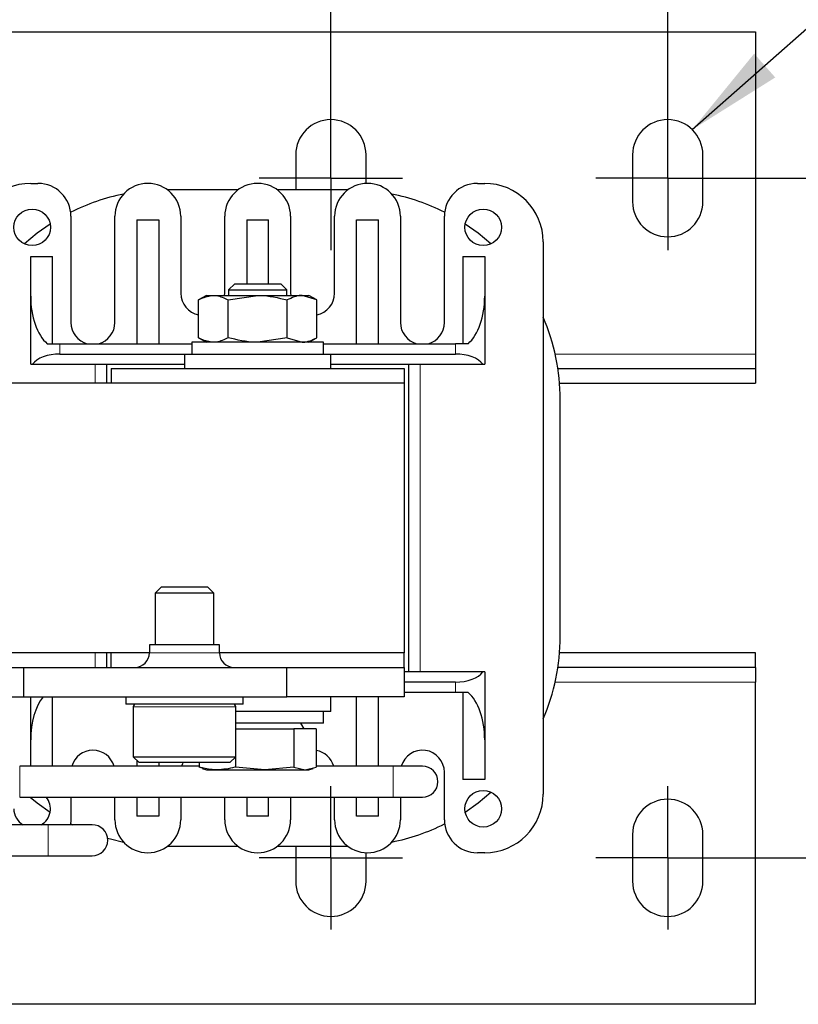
# Model space of a CAD drawing. Header units: millimetres. Extents: x 5 to 418, y 2 to 292.
# Tile 6 of 35: x 126 to 153, y 83 to 117. Entities that reach past the tile are written whole.
import ezdxf

# ---------------------------------------------------------------- set-up
doc = ezdxf.new("R2010")
doc.units = ezdxf.units.MM
doc.layers.add('SLD-0', color=7, linetype='Continuous')
doc.styles.add('SLDTEXTSTYLE0', font='TXT', dxfattribs={"width": 0.605})
doc.dimstyles.new('SLDDIMSTYLE0', dxfattribs={"dimtxt": 3.5, "dimasz": 3.302, "dimexe": 0, "dimexo": 0.0625, "dimgap": 0.875, "dimtad": 1, "dimlfac": 2, "dimrnd": 1e-09, "dimzin": 12, "dimdsep": 46, "dimtxsty": 'SLDTEXTSTYLE0', "dimsah": 1, "dimcen": 0.09, "dimadec": 0, "dimazin": 3, "dimtfac": 1, "dimtofl": 0, "dimtmove": 0, "dimatfit": 3, "dimfxl": 1, "dimfrac": 2, "dimtolj": 1, "dimtzin": 12, "dimarcsym": 0})
doc.dimstyles.new('SLDDIMSTYLE2', dxfattribs={"dimtxt": 0.18, "dimasz": 3.302, "dimexe": 0, "dimexo": 0.0625, "dimgap": 0, "dimtad": 0, "dimtih": 1, "dimtoh": 1, "dimdec": 0, "dimrnd": 1e-09, "dimzin": 0, "dimdsep": 46, "dimtxsty": 'Standard', "dimsah": 1, "dimcen": 0.09, "dimadec": 0, "dimazin": 0, "dimtfac": 3.302, "dimtdec": 0, "dimtofl": 0, "dimtmove": 0, "dimatfit": 3, "dimfxl": 1, "dimfrac": 2, "dimtolj": 1, "dimtzin": 0, "dimarcsym": 0})

# ---------------------------------------------------------------- blocks, each defined once
blk = doc.blocks.new('_D_3')
at = {"layer": 'SLD-0'}
for p, q in [((91.886, 113.763), (91.886, 124.575)), ((136.886, 113.763), (136.886, 124.575)), ((91.886, 123.575), (136.886, 123.575))]:
    blk.add_line(p, q, dxfattribs=at)
for points in [[(91.886, 123.575), (95.188, 123.067), (95.188, 124.083)], [(136.886, 123.575), (133.584, 124.083), (133.584, 123.067)]]:
    blk.add_solid(points, dxfattribs=at)
at = {"layer": 'SLD-0', "insert": (111.712, 128.087), "char_height": 3.5, "attachment_point": 1, "style": 'SLDTEXTSTYLE0'}
blk.add_mtext('90', dxfattribs=at)
blk = doc.blocks.new('_D_4')
at = {"layer": 'SLD-0'}
for p, q in [((80.386, 112.113), (80.386, 130.577)), ((148.386, 113.763), (148.386, 130.577)), ((148.386, 129.577), (80.386, 129.577))]:
    blk.add_line(p, q, dxfattribs=at)
for points in [[(80.386, 129.577), (83.688, 129.069), (83.688, 130.085)], [(148.386, 129.577), (145.084, 130.085), (145.084, 129.069)]]:
    blk.add_solid(points, dxfattribs=at)
at = {"layer": 'SLD-0', "insert": (110.375, 134.089), "char_height": 3.5, "attachment_point": 1, "style": 'SLDTEXTSTYLE0'}
blk.add_mtext('136', dxfattribs=at)
blk = doc.blocks.new('_D_5')
at = {"layer": 'SLD-0'}
for p, q in [((150.836, 111.313), (161.119, 111.313)), ((160.119, 111.313), (160.119, 88.113)), ((150.836, 88.113), (161.119, 88.113))]:
    blk.add_line(p, q, dxfattribs=at)
for points in [[(160.119, 111.313), (159.611, 108.011), (160.627, 108.011)], [(160.119, 88.113), (160.627, 91.415), (159.611, 91.415)]]:
    blk.add_solid(points, dxfattribs=at)
at = {"layer": 'SLD-0', "insert": (155.607, 95.034), "char_height": 3.5, "attachment_point": 1, "rotation": 90, "style": 'SLDTEXTSTYLE0'}
blk.add_mtext('46,4', dxfattribs=at)
blk = doc.blocks.new('SW_CENTERMARKSYMBOL_2')
at = {"layer": 'SLD-0', "color": 0}
for p, q in [((0, 1.25), (0, 2.45)), ((0, 0), (0, 1.25)), ((-1.25, 0), (-2.45, 0)), ((0, 0), (-1.25, 0)), ((0, 0), (0, -1.25)), ((0, 0), (1.25, 0)), ((1.25, 0), (2.45, 0)), ((0, -1.25), (0, -2.45))]:
    blk.add_line(p, q, dxfattribs=at)
blk = doc.blocks.new('SW_CENTERMARKSYMBOL_3')
at = {"layer": 'SLD-0', "color": 0}
for p, q in [((0, 1.25), (0, 2.45)), ((0, 0), (0, 1.25)), ((-1.25, 0), (-2.45, 0)), ((0, 0), (-1.25, 0)), ((0, 0), (0, -1.25)), ((0, 0), (1.25, 0)), ((1.25, 0), (2.45, 0)), ((0, -1.25), (0, -2.45))]:
    blk.add_line(p, q, dxfattribs=at)
blk = doc.blocks.new('SW_CENTERMARKSYMBOL_4')
at = {"layer": 'SLD-0', "color": 0}
for p, q in [((0, 1.25), (0, 2.45)), ((0, 0), (0, 1.25)), ((-1.25, 0), (-2.45, 0)), ((0, 0), (-1.25, 0)), ((0, 0), (0, -1.25)), ((0, 0), (1.25, 0)), ((1.25, 0), (2.45, 0)), ((0, -1.25), (0, -2.45))]:
    blk.add_line(p, q, dxfattribs=at)
blk = doc.blocks.new('SW_CENTERMARKSYMBOL_5')
at = {"layer": 'SLD-0', "color": 0}
for p, q in [((0, 1.25), (0, 2.45)), ((0, 0), (0, 1.25)), ((-1.25, 0), (-2.45, 0)), ((0, 0), (-1.25, 0)), ((0, 0), (0, -1.25)), ((0, 0), (1.25, 0)), ((1.25, 0), (2.45, 0)), ((0, -1.25), (0, -2.45))]:
    blk.add_line(p, q, dxfattribs=at)

msp = doc.modelspace()

# ---------------------------------------------------------------- linework, layer by layer
at = {"color": 7, "linetype": 'Continuous', "lineweight": 25}
for p, q in [((77.3855, 116.313), (151.3855, 116.313)), ((151.3855, 116.313), (151.3855, 105.313)), ((135.6855, 112.113), (135.6855, 110.913)), ((138.0855, 111.1369), (138.0855, 112.113)), ((147.1855, 112.113), (147.1855, 110.513)), ((149.5855, 110.513), (149.5855, 112.113)), ((126.6355, 111.138), (126.8855, 111.138)), ((141.8855, 111.138), (142.1355, 111.138)), ((133.7105, 110.913), (131.3105, 110.913)), ((137.4605, 110.913), (135.0605, 110.913)), ((128.0105, 110.013), (128.0105, 106.388)), ((129.5105, 106.388), (129.5105, 110.013)), ((131.7605, 110.013), (131.7605, 107.388)), ((133.2605, 107.388), (133.2605, 110.013)), ((135.5105, 110.013), (135.5105, 107.388)), ((137.0105, 107.388), (137.0105, 110.013)), ((139.2605, 110.013), (139.2605, 106.388)), ((140.7605, 106.388), (140.7605, 110.013)), ((130.2605, 109.888), (130.2605, 105.663)), ((130.2605, 109.888), (131.0105, 109.888)), ((131.0105, 109.888), (131.0105, 105.663)), ((134.0105, 109.888), (134.0105, 107.713)), ((134.0105, 109.888), (134.7605, 109.888)), ((134.7605, 107.713), (134.7605, 109.888)), ((137.7605, 109.888), (138.5105, 109.888)), ((137.7605, 105.663), (137.7605, 109.888)), ((138.5105, 105.663), (138.5105, 109.888)), ((144.1355, 109.138), (144.1355, 90.288)), ((126.6355, 107.2857), (126.6355, 108.638)), ((126.6355, 108.638), (127.3855, 108.638)), ((127.3855, 105.663), (127.3855, 108.638)), ((141.3855, 108.638), (141.3855, 105.663)), ((141.3855, 108.638), (142.1355, 108.638)), ((142.1355, 108.638), (142.1355, 107.2857)), ((133.6003, 107.713), (133.3855, 107.4982)), ((133.6003, 107.713), (135.1708, 107.713)), ((135.3855, 107.4982), (135.1708, 107.713)), ((126.6355, 104.963), (126.6355, 107.2857)), ((132.6355, 107.313), (132.3648, 107.1567)), ((132.6355, 107.313), (132.87, 107.313)), ((132.87, 107.313), (134.3855, 107.313)), ((133.2568, 107.313), (133.2605, 107.388)), ((133.3752, 107.1567), (134.3855, 107.313)), ((133.3855, 107.4982), (133.3855, 107.313)), ((133.3855, 107.4982), (135.3855, 107.4982)), ((134.3855, 107.313), (135.9011, 107.313)), ((135.3855, 107.313), (135.3855, 107.4982)), ((135.5105, 107.388), (135.5143, 107.313)), ((136.4063, 107.1567), (135.9011, 107.313)), ((135.9011, 107.313), (136.1355, 107.313)), ((136.4063, 107.1567), (136.1355, 107.313)), ((142.1355, 107.2857), (142.1355, 104.963)), ((132.3648, 105.8693), (132.3648, 107.1567)), ((133.3752, 105.8693), (133.3752, 107.1567)), ((135.3959, 105.8693), (135.3959, 107.1567)), ((136.4063, 105.8693), (136.4063, 107.1567)), ((127.1996, 105.663), (127.6355, 105.663)), ((127.6355, 105.663), (132.1355, 105.663)), ((132.1355, 105.713), (132.1355, 105.313)), ((136.6355, 105.713), (132.1355, 105.713)), ((132.3648, 105.8693), (132.6355, 105.713)), ((135.3959, 105.8693), (134.3855, 105.713)), ((135.3959, 105.8693), (135.9011, 105.713)), ((136.1355, 105.713), (136.4063, 105.8693)), ((136.6355, 105.313), (136.6355, 105.713)), ((136.6355, 105.663), (141.1355, 105.663)), ((141.5714, 105.663), (141.1355, 105.663)), ((127.6355, 105.313), (131.8855, 105.313)), ((131.8855, 105.313), (131.8855, 104.813)), ((131.8855, 105.313), (136.8855, 105.313)), ((136.8855, 104.813), (136.8855, 105.313)), ((136.8855, 105.313), (141.1355, 105.313)), ((151.3855, 105.313), (151.3855, 104.813)), ((126.6355, 104.963), (126.6988, 104.963)), ((126.6988, 104.963), (131.8855, 104.963)), ((129.2355, 104.313), (129.2355, 104.963)), ((136.8855, 104.963), (142.0723, 104.963)), ((139.5355, 104.963), (139.5355, 94.463)), ((142.0723, 104.963), (142.1355, 104.963)), ((129.3855, 104.813), (129.3855, 104.313)), ((129.3855, 104.813), (139.3855, 104.813)), ((139.3855, 104.813), (139.3855, 104.313)), ((144.633, 104.813), (151.3855, 104.813)), ((151.3855, 104.813), (151.3855, 104.313)), ((139.3855, 104.313), (89.3855, 104.313)), ((139.3855, 104.313), (139.3855, 95.113)), ((144.6893, 104.313), (151.3855, 104.313)), ((144.7105, 95.663), (144.7105, 103.763)), ((131.1003, 97.363), (130.8855, 97.1482)), ((130.8855, 97.1482), (130.8855, 95.388)), ((132.8855, 97.1482), (130.8855, 97.1482)), ((131.1003, 97.363), (132.6708, 97.363)), ((132.8855, 97.1482), (132.6708, 97.363)), ((132.8855, 95.388), (132.8855, 97.1482)), ((130.6905, 95.388), (130.6905, 95.113)), ((133.0805, 95.388), (130.6905, 95.388)), ((133.0805, 95.113), (133.0805, 95.388)), ((130.6905, 95.113), (125.2605, 95.113)), ((129.2355, 94.613), (129.2355, 95.113)), ((129.3855, 94.613), (129.3855, 95.113)), ((139.3855, 95.113), (133.0805, 95.113)), ((139.3855, 94.613), (139.3855, 95.113)), ((151.3855, 95.113), (144.6893, 95.113)), ((151.3855, 94.613), (151.3855, 95.113)), ((125.2605, 94.613), (126.3855, 94.613)), ((126.3855, 94.613), (126.3855, 93.613)), ((126.3855, 94.613), (135.3855, 94.613)), ((135.3855, 93.613), (135.3855, 94.613)), ((135.3855, 94.613), (139.3855, 94.613)), ((139.3855, 94.613), (139.3855, 93.613)), ((142.0723, 94.463), (139.3855, 94.463)), ((142.1355, 94.463), (142.0723, 94.463)), ((142.1355, 94.463), (142.1355, 92.1402)), ((151.3855, 94.613), (144.633, 94.613)), ((151.3855, 94.613), (151.3855, 94.113)), ((141.1355, 94.113), (139.3855, 94.113)), ((151.3855, 83.113), (151.3855, 94.113)), ((125.6355, 93.613), (126.3855, 93.613)), ((126.3855, 93.613), (135.3855, 93.613)), ((126.6355, 92.1402), (126.6355, 93.613)), ((127.3855, 91.243), (127.3855, 93.613)), ((129.8855, 93.613), (129.8855, 93.363)), ((133.8855, 93.363), (133.8855, 93.613)), ((139.3855, 93.613), (135.3855, 93.613)), ((136.8855, 93.113), (136.8855, 93.613)), ((137.7605, 91.243), (137.7605, 93.613)), ((138.5105, 91.243), (138.5105, 93.613)), ((141.1355, 93.763), (139.3855, 93.763)), ((141.5714, 93.763), (141.1355, 93.763)), ((141.3855, 93.763), (141.3855, 90.788)), ((133.8855, 93.363), (129.8855, 93.363)), ((130.1355, 93.263), (130.1355, 91.563)), ((133.6355, 91.563), (133.6355, 93.263)), ((136.8855, 93.113), (133.6355, 93.113)), ((136.6355, 92.713), (136.6355, 93.113)), ((136.6355, 92.713), (133.6355, 92.713)), ((133.6355, 92.513), (135.6256, 92.513)), ((135.6256, 92.513), (135.6256, 91.2115)), ((136.3873, 92.513), (135.6256, 92.513)), ((135.971, 92.513), (135.8555, 92.713)), ((136.3873, 92.513), (136.3873, 91.2115)), ((126.6355, 91.243), (126.6355, 92.1402)), ((142.1355, 92.1402), (142.1355, 90.788)), ((130.1355, 91.563), (130.3355, 91.363)), ((130.1355, 91.563), (133.6355, 91.563)), ((130.2605, 91.438), (130.2605, 91.243)), ((133.4355, 91.363), (133.6355, 91.563)), ((133.6239, 91.5513), (133.6239, 91.2115)), ((132.3838, 91.243), (126.2605, 91.243)), ((133.4355, 91.363), (130.3355, 91.363)), ((131.0105, 91.363), (131.0105, 91.243)), ((132.3838, 91.363), (132.3838, 91.2115)), ((132.4959, 91.1825), (132.3838, 91.2115)), ((132.4899, 91.166), (132.6355, 91.113)), ((132.6355, 91.113), (133.0038, 91.113)), ((133.0038, 91.113), (134.6248, 91.113)), ((134.6248, 91.113), (133.6239, 91.2115)), ((135.6256, 91.2115), (134.6248, 91.113)), ((134.6248, 91.113), (136.0065, 91.113)), ((135.6256, 91.2115), (136.0065, 91.113)), ((136.0065, 91.113), (136.3873, 91.2115)), ((136.0065, 91.113), (136.1355, 91.113)), ((136.1355, 91.113), (136.2812, 91.166)), ((139.0105, 91.243), (136.3873, 91.243)), ((140.0105, 91.243), (139.0105, 91.243)), ((140.7605, 89.413), (140.7605, 91.038)), ((142.1355, 90.788), (141.3855, 90.788)), ((126.2605, 90.183), (139.0105, 90.183)), ((128.0105, 90.183), (128.0105, 89.413)), ((129.5105, 89.413), (129.5105, 90.183)), ((130.2605, 90.183), (130.2605, 89.538)), ((131.0105, 90.183), (131.0105, 89.538)), ((131.7605, 90.183), (131.7605, 89.413)), ((133.2605, 89.413), (133.2605, 90.183)), ((134.0105, 90.183), (134.0105, 89.538)), ((134.7605, 89.538), (134.7605, 90.183)), ((135.5105, 90.183), (135.5105, 89.413)), ((137.0105, 89.413), (137.0105, 90.183)), ((137.7605, 89.538), (137.7605, 90.183)), ((138.5105, 89.538), (138.5105, 90.183)), ((139.0105, 90.183), (140.0105, 90.183)), ((139.2605, 90.183), (139.2605, 89.413)), ((128.0105, 89.413), (127.9976, 89.243)), ((131.0105, 89.538), (130.2605, 89.538)), ((134.7605, 89.538), (134.0105, 89.538)), ((138.5105, 89.538), (137.7605, 89.538)), ((127.2355, 89.243), (125.6355, 89.243)), ((128.7355, 89.243), (127.2355, 89.243)), ((128.0018, 89.2734), (128.0631, 89.243)), ((147.1855, 88.913), (147.1855, 87.313)), ((149.5855, 87.313), (149.5855, 88.913)), ((131.3105, 88.513), (133.7105, 88.513)), ((135.0605, 88.513), (137.4605, 88.513)), ((135.6855, 88.513), (135.6855, 87.313)), ((125.6355, 88.183), (127.2355, 88.183)), ((127.2355, 88.183), (128.7355, 88.183)), ((138.0855, 87.313), (138.0855, 88.2891)), ((142.1355, 88.288), (141.8855, 88.288)), ((151.3855, 83.113), (77.3855, 83.113))]:
    msp.add_line(p, q, dxfattribs=at)
at = {"color": 7, "linetype": 'Continuous', "lineweight": 18}
for p, q in [((127.6355, 105.313), (127.6355, 105.663)), ((141.1355, 105.313), (141.1355, 105.663)), ((144.5405, 105.313), (151.3855, 105.313)), ((128.8355, 104.963), (128.8355, 104.313)), ((139.9355, 94.463), (139.9355, 104.963)), ((128.8355, 95.113), (128.8355, 94.613)), ((133.0805, 95.113), (130.6905, 95.113)), ((141.1355, 93.763), (141.1355, 94.113)), ((151.3855, 94.113), (144.5405, 94.113)), ((133.6355, 93.263), (130.1355, 93.263)), ((126.2605, 90.183), (126.2605, 91.243)), ((139.0105, 90.183), (139.0105, 91.243)), ((127.2355, 88.183), (127.2355, 89.243))]:
    msp.add_line(p, q, dxfattribs=at)
at = {"color": 7, "linetype": 'Continuous', "lineweight": 25, "flags": 128}
for points in [[(127.3006, 109.7492), (126.8579, 109.4354), (126.421, 109.0717)], [(142.3501, 109.0717), (141.9132, 109.4354), (141.4705, 109.7492)], [(131.8346, 91.363), (131.8176, 91.325), (131.7891, 91.243)], [(126.6179, 90.183), (126.8579, 89.9905), (127.3006, 89.6768)], [(141.4705, 89.6768), (141.9132, 89.9905), (142.3501, 90.3542)], [(129.2608, 88.784), (129.36, 88.7566), (129.8068, 88.6521)]]:
    msp.add_lwpolyline(points, dxfattribs=at)
at = {"color": 7, "linetype": 'Continuous', "lineweight": 25}
for centre in [(126.6855, 109.638), (142.0855, 109.638), (142.0855, 89.788)]:
    msp.add_circle(centre, 0.625, dxfattribs=at)
for centre, radius, start, end in [((136.8855, 112.113), 1.2, 0, 180), ((148.3855, 112.113), 1.2, 0, 180), ((126.6355, 109.138), 2, 90, 180), ((126.8855, 110.013), 1.125, 0, 90), ((130.6355, 110.013), 1.125, 0, 180), ((134.3855, 110.013), 1.125, 0, 180), ((138.1355, 110.013), 1.125, 0, 180), ((141.8855, 110.013), 1.125, 90, 180), ((142.1355, 109.138), 2, 0, 90), ((131.2105, 103.763), 7.15, 101.3218, 116.66468), ((137.5605, 103.763), 7.15, 63.33532, 78.6782), ((148.3855, 110.513), 1.2, 180, 0), ((132.5105, 107.388), 0.75, 180, 258.79609), ((136.2605, 107.388), 0.75, 281.20391, 0), ((137.5605, 103.763), 7.15, 0, 23.13518), ((128.7605, 106.388), 0.75, 180, 255.16489), ((128.7605, 106.388), 0.75, 284.83511, 0), ((140.0105, 106.388), 0.75, 180, 255.16489), ((140.0105, 106.388), 0.75, 284.83511, 0), ((137.5605, 95.663), 7.15, 336.86482, 0), ((130.1905, 95.113), 0.5, 270, 0), ((133.5805, 95.113), 0.5, 180, 270), ((130.2355, 93.263), 0.1, 90, 180), ((133.5355, 93.263), 0.1, 0, 90), ((128.7605, 91.038), 0.75, 15.86272, 164.13728), ((136.2605, 91.038), 0.75, 15.86272, 80.26989), ((140.0105, 91.038), 0.75, 0, 164.13728), ((140.0105, 90.713), 0.53, 270, 90), ((126.6855, 89.788), 0.625, 299.30811, 39.19783), ((142.1355, 90.288), 2, 270, 0), ((148.3855, 88.913), 1.2, 0, 180), ((126.6855, 89.788), 0.625, 180, 240.69189), ((130.6355, 89.413), 1.125, 180, 0), ((134.3855, 89.413), 1.125, 180, 0), ((138.1355, 89.413), 1.125, 180, 0), ((141.8855, 89.413), 1.125, 180, 270), ((128.7355, 88.713), 0.53, 270, 90), ((137.5605, 95.663), 7.15, 281.3218, 296.66468), ((136.8855, 87.313), 1.2, 180, 0), ((148.3855, 87.313), 1.2, 180, 0)]:
    msp.add_arc(centre, radius, start, end, dxfattribs=at)
for centre, major_axis, ratio, start_param, end_param in [((127.6355, 107.2857), (0, 1.803), 0.5546218, 1.5707963, 2.6905658), ((141.1355, 107.2857), (0, 1.803), 0.5546218, 3.5926195, 4.712389), ((127.6355, 104.7745), (1, 0), 0.5384615, 1.5707963, 2.7840215), ((141.1355, 104.7745), (1, 0), 0.5384615, 0.3575711, 1.5707963), ((141.1355, 94.6514), (1, 0), 0.5384615, 4.712389, 5.9256142), ((127.6355, 92.1402), (0, 1.803), 0.5546218, 0.6149423, 1.5707963), ((141.1355, 92.1402), (0, 1.803), 0.5546218, 4.712389, 5.8321585)]:
    msp.add_ellipse(centre, major_axis=major_axis, ratio=ratio, start_param=start_param, end_param=end_param, dxfattribs=at)
for points, knots in [([(132.3648, 107.1567), (132.3956, 107.174), (132.56, 107.2665), (132.731, 107.2921), (132.87, 107.313)], [0, 0, 0, 0, 0.1873629, 1, 1, 1, 1]), ([(132.87, 107.313), (132.9064, 107.3115), (133.0774, 107.3047), (133.244, 107.2218), (133.3752, 107.1567)], [0, 0, 0, 0, 0.21333596, 1, 1, 1, 1]), ([(134.3855, 107.313), (134.4095, 107.3128), (134.7507, 107.3106), (135.085, 107.2308), (135.3959, 107.1567)], [0, 0, 0, 0, 0.0701742, 1, 1, 1, 1]), ([(135.9011, 107.313), (135.8891, 107.3128), (135.7185, 107.3106), (135.5513, 107.2308), (135.3959, 107.1567)], [0, 0, 0, 0, 0.0701742, 1, 1, 1, 1]), ([(132.87, 105.713), (132.731, 105.7338), (132.56, 105.7595), (132.3956, 105.8519), (132.3648, 105.8693)], [0, 0, 0, 0, 0.8126371, 1, 1, 1, 1]), ([(133.3752, 105.8693), (133.244, 105.8041), (133.0774, 105.7213), (132.9064, 105.7144), (132.87, 105.713)], [0, 0, 0, 0, 0.78666404, 1, 1, 1, 1]), ([(134.3855, 105.713), (134.3616, 105.7131), (134.0204, 105.7153), (133.6861, 105.7951), (133.3752, 105.8693)], [0, 0, 0, 0, 0.0701742, 1, 1, 1, 1]), ([(135.9011, 105.713), (135.913, 105.7131), (136.0836, 105.7153), (136.2508, 105.7951), (136.4063, 105.8693)], [0, 0, 0, 0, 0.0701742, 1, 1, 1, 1]), ([(133.0038, 91.113), (132.847, 91.124), (132.6389, 91.1386), (132.4341, 91.1971), (132.3838, 91.2115)], [0, 0, 0, 0, 0.754038, 1, 1, 1, 1]), ([(133.6239, 91.2115), (133.6175, 91.2096), (133.4132, 91.1493), (133.2053, 91.1308), (133.0038, 91.113)], [0, 0, 0, 0, 0.0311177, 1, 1, 1, 1])]:
    msp.add_open_spline(points, degree=3, knots=knots, dxfattribs=at)

# ---------------------------------------------------------------- block references
at = {"layer": 'SLD-0'}
for name, p in [('SW_CENTERMARKSYMBOL_2', (136.8855, 111.313)), ('SW_CENTERMARKSYMBOL_3', (148.3855, 111.313)), ('SW_CENTERMARKSYMBOL_5', (136.8855, 88.113)), ('SW_CENTERMARKSYMBOL_4', (148.3855, 88.113))]:
    msp.add_blockref(name, p, dxfattribs=at)

# ---------------------------------------------------------------- dimensions: what is measured, and where the dimension line sits
for base, p1, p2, picture, middle in [((80.3855, 129.5772), (148.3855, 113.763), (80.3855, 112.113), '_D_4', (114.3855, 129.5772)), ((136.8855, 123.5749), (91.8855, 113.763), (136.8855, 113.763), '_D_3', (114.3855, 123.5749))]:
    dim = msp.add_linear_dim(base=base, p1=p1, p2=p2, dimstyle='SLDDIMSTYLE0', dxfattribs=at)
    dim.commit()
    dim.dimension.update_dxf_attribs({"geometry": picture, "text_midpoint": middle, "dimtype": 160})
dim = msp.add_linear_dim(base=(160.119, 88.113), p1=(150.8355, 111.313), p2=(150.8355, 88.113), angle=90, dimstyle='SLDDIMSTYLE0', dxfattribs=at)
dim.commit()
dim.dimension.update_dxf_attribs({"geometry": '_D_5', "text_midpoint": (160.119, 99.713), "dimtype": 160})

# ---------------------------------------------------------------- leaders
msp.add_leader([(149.2226, 112.9728), (155.4391, 118.4692)], dimstyle='SLDDIMSTYLE2', dxfattribs=at)

doc.saveas('drawing.dxf')
